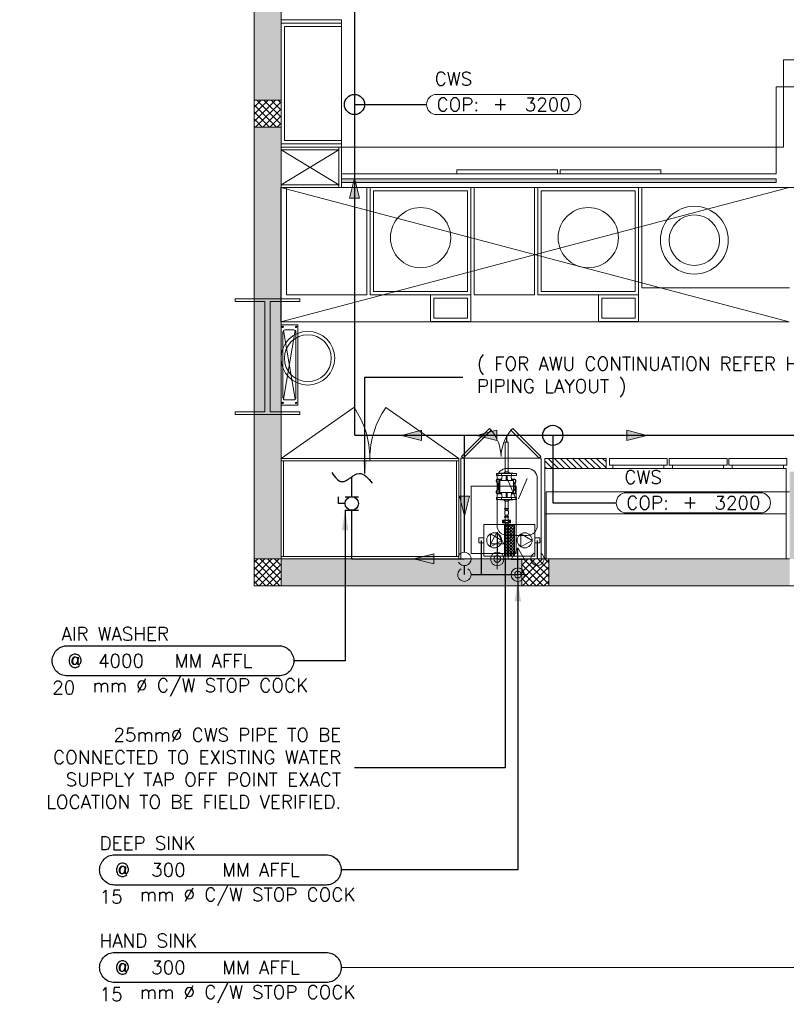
# Model space of a CAD drawing. Header units: millimetres. Extents: x -1747 to 60076, y -13777 to 14438.
# Tile 1 of 29: x -1747 to 3966, y -3120 to 4220. Entities that reach past the tile are written whole.
import ezdxf
from ezdxf.enums import TextEntityAlignment as Align

# ---------------------------------------------------------------- set-up
doc = ezdxf.new("R2010")
doc.units = ezdxf.units.MM
doc.header["$MEASUREMENT"] = 0
doc.linetypes.add('CENTER', pattern=[2, 1.25, -0.25, 0.25, -0.25])
doc.layers.get('0').update_dxf_attribs({"lineweight": 5})
for name, color, linetype, lineweight, true_color in [('FLOOR LAYOUT', 9, 'Continuous', 0, 0x808080), ('PLUMBING-WS-CW-PIPE', 5, 'Continuous', 0, 0x0000ff), ('PLUMBING-WS-EQP', 30, 'Continuous', 0, 0xff7f00), ('PLUMBING-WS-RO-FILT-CW-PIPE', 150, 'Continuous', 0, 0x007fff)]:
    doc.layers.add(name, color=color, linetype=linetype, lineweight=lineweight, true_color=true_color)
doc.layers.add('G-IMPT', color=8, linetype='Continuous', lineweight=9)
doc.layers.add('P-PIPE', color=3, linetype='Continuous', lineweight=9)
for name, color, linetype in [('LINE', 7, 'Continuous'), ('PLUMBING-DW-TR-LVL-TAG', 7, 'Continuous'), ('PLUMBING_EXISTING_WS_EQP', 7, 'Continuous'), ('TAG', 7, 'Continuous'), ('WATER-General Text', 7, 'Continuous')]:
    doc.layers.add(name, color=color, linetype=linetype)
doc.layers.add('WATER-CW-PIPE', color=5, linetype='Continuous', true_color=0x0000ff)
doc.styles.add('Oswald Light', font='txt')
doc.styles.add('Romans', font='Romans.shx')
doc.styles.add('ROMANS-100', font='romans.shx')
doc.styles.get("Standard").update_dxf_attribs({"font": 'romans.shx'})
doc.dimstyles.new('CLOSSED FILLED-ROMANS-100', dxfattribs={"dimtxt": 100, "dimasz": 100, "dimexe": 50, "dimexo": 50, "dimgap": 50, "dimtad": 1, "dimdec": 0, "dimzin": 0, "dimdsep": 46, "dimtxsty": 'ROMANS-100', "dimcen": 0.09, "dimclrd": 256, "dimclre": 256, "dimclrt": 256, "dimadec": 0, "dimazin": 0, "dimtfac": 1, "dimtdec": 0, "dimtofl": 0, "dimtmove": 0, "dimatfit": 3, "dimfxl": 1, "dimtolj": 1, "dimtzin": 0, "dimarcsym": 0})
doc.dimstyles.new('MDS-50', dxfattribs={"dimtxt": 100, "dimasz": 100, "dimexe": 50, "dimexo": 50, "dimgap": 25, "dimtad": 1, "dimdec": 0, "dimtxsty": 'Oswald Light', "dimcen": 0, "dimdle": 1.5875, "dimazin": 0, "dimtfac": 1, "dimtdec": 0, "dimtix": 1, "dimtmove": 0, "dimatfit": 0, "dimfxl": 1, "dimfrac": 2, "dimtolj": 1, "dimarcsym": 0})

# ---------------------------------------------------------------- blocks, each defined once
blk = doc.blocks.new('A$C051a4b72')
at = {"layer": 'PLUMBING-WS-CW-PIPE', "color": 8, "lineweight": 0, "true_color": 0x808080}
for p, q in [((500, -100), (500, -250)), ((425, -175), (575, -175))]:
    blk.add_line(p, q, dxfattribs=at)
at = {"layer": 'PLUMBING-WS-CW-PIPE', "lineweight": 0, "const_width": 10}
blk.add_lwpolyline([(500, -175), (500, -375)], dxfattribs=at)
at = {"layer": 'PLUMBING-WS-CW-PIPE', "lineweight": 0}
blk.add_lwpolyline([(500, -375), (550, -288.4), (450, -288.4)], close=True, dxfattribs=at)
for radius in [50, 25]:
    blk.add_circle((500, -175), radius, dxfattribs=at)
blk = doc.blocks.new('A$Ca6a6abd4')
at = {"layer": 'PLUMBING-WS-RO-FILT-CW-PIPE', "color": 8, "lineweight": 0, "true_color": 0x808080}
for p, q in [((500, -100), (500, -250)), ((425, -175), (575, -175))]:
    blk.add_line(p, q, dxfattribs=at)
at = {"layer": 'PLUMBING-WS-RO-FILT-CW-PIPE', "lineweight": 0, "const_width": 10}
blk.add_lwpolyline([(500, -175), (500, -375)], dxfattribs=at)
at = {"layer": 'PLUMBING-WS-RO-FILT-CW-PIPE', "lineweight": 0}
blk.add_lwpolyline([(500, -375), (550, -288.4), (450, -288.4)], close=True, dxfattribs=at)
for radius in [50, 25]:
    blk.add_circle((500, -175), radius, dxfattribs=at)
blk = doc.blocks.new('U_Water_meter1 - Optiflux 4000-9027546-RCP-Store 05 at Node L5 Level')
at = {"layer": 'G-IMPT', "color": 171, "lineweight": 15}
for p, q in [((-519557.5, 143230), (-519557.5, 143244.2)), ((-519526.5, 143247.6), (-519528.2, 143244.2)), ((-519528.2, 143244.2), (-519526.5, 143247.6)), ((-519515.6, 143230), (-519520, 143192.6)), ((-519445.2, 143192.6), (-519449.6, 143230)), ((-519437, 143244.2), (-519438.7, 143247.6)), ((-519438.7, 143247.6), (-519437, 143244.2)), ((-519407.7, 143244.2), (-519407.7, 143230)), ((-519541, 143102.6), (-519541, 143192.6)), ((-519533.4, 143102.6), (-519533.4, 143192.6)), ((-519431.8, 143192.6), (-519431.8, 143102.6)), ((-519557.5, 143051), (-519557.5, 143065.1)), ((-519520, 143102.6), (-519515.6, 143065.1)), ((-519449.6, 143065.1), (-519445.2, 143102.6)), ((-519407.7, 143065.1), (-519407.7, 143051)), ((-519526.5, 143047.6), (-519528.2, 143051)), ((-519528.2, 143051), (-519526.5, 143047.6)), ((-519437, 143051), (-519438.8, 143047.6)), ((-519438.8, 143047.6), (-519437, 143051))]:
    blk.add_line(p, q, dxfattribs=at)
at = {"layer": 'P-PIPE', "color": 171, "lineweight": 15}
for p, q in [((-519528.2, 143244.2), (-519526.5, 143247.6)), ((-519445.3, 143244.2), (-519519.9, 143244.2)), ((-519519.9, 143230), (-519519.9, 143244.2)), ((-519519.9, 143230), (-519445.3, 143230)), ((-519486.6, 143192.6), (-519486.6, 143230)), ((-519478.6, 143230), (-519478.6, 143192.6)), ((-519445.3, 143244.2), (-519445.3, 143230)), ((-519438.7, 143247.6), (-519437, 143244.2)), ((-519518.4, 143201.9), (-519546.4, 143201.9)), ((-519518.6, 143200.6), (-519546.4, 143200.6)), ((-519541, 143192.6), (-519541, 143102.6)), ((-519532.9, 143172.6), (-519536.4, 143172.6)), ((-519536.4, 143137.6), (-519536.4, 143172.6)), ((-519532.2, 143137.6), (-519536.4, 143137.6)), ((-519536.4, 143122.6), (-519536.4, 143137.6)), ((-519427.8, 143201.9), (-519446.3, 143201.9)), ((-519427.8, 143200.6), (-519446.1, 143200.6)), ((-519433, 143137.6), (-519429.8, 143137.6)), ((-519432.3, 143172.6), (-519429.8, 143172.6)), ((-519429.8, 143137.6), (-519429.8, 143172.6)), ((-519429.8, 143122.6), (-519429.8, 143137.6)), ((-519415.8, 143188.6), (-519415.8, 143188.3)), ((-519546.4, 143094.6), (-519518.6, 143094.6)), ((-519546.4, 143093.2), (-519518.4, 143093.2)), ((-519536.4, 143122.6), (-519533.4, 143122.6)), ((-519445.3, 143065.1), (-519519.9, 143065.1)), ((-519519.9, 143051), (-519519.9, 143065.1)), ((-519486.6, 143065.1), (-519486.6, 143102.6)), ((-519478.6, 143102.6), (-519478.6, 143065.1)), ((-519446.3, 143093.2), (-519427.8, 143093.2)), ((-519446.2, 143094.6), (-519427.8, 143094.6)), ((-519445.3, 143065.1), (-519445.3, 143051)), ((-519431.8, 143122.6), (-519429.8, 143122.6)), ((-519415.8, 143106.9), (-519415.8, 143106.6)), ((-519526.5, 143047.6), (-519528.2, 143051)), ((-519519.9, 143051), (-519445.3, 143051)), ((-519437, 143051), (-519438.8, 143047.6))]:
    blk.add_line(p, q, dxfattribs=at)
at = {"layer": 'P-PIPE', "color": 171, "lineweight": 15, "flags": 128}
for points in [[(-519546.4, 143201.9), (-519549.6, 143201.6), (-519552.6, 143200.4), (-519555.2, 143198.6), (-519557.4, 143196.1), (-519558.9, 143193.3), (-519559.6, 143190.2), (-519559.6, 143186.9), (-519558.8, 143183.8), (-519557.3, 143181)], [(-519546.4, 143200.6), (-519549.1, 143200.3), (-519551.7, 143199.4), (-519554, 143197.9), (-519555.9, 143195.9), (-519557.3, 143193.6), (-519558.1, 143191), (-519558.3, 143188.3), (-519558, 143185.6), (-519557, 143183), (-519555.5, 143180.8)], [(-519557.3, 143181), (-519551.7, 143170.6), (-519548.1, 143159.3), (-519546.9, 143147.6), (-519548.1, 143135.8), (-519551.7, 143124.5), (-519557.3, 143114.2)], [(-519555.5, 143180.8), (-519548.8, 143170.8), (-519544.6, 143159.5), (-519543.2, 143147.6), (-519544.6, 143135.7), (-519548.8, 143124.4), (-519555.5, 143114.4)], [(-519533.4, 143192.6), (-519530.4, 143192.6), (-519521.6, 143192.6), (-519508, 143192.6), (-519491.4, 143192.6), (-519473.8, 143192.6), (-519457.1, 143192.6), (-519443.6, 143192.6), (-519434.8, 143192.6), (-519431.8, 143192.6)], [(-519430, 143157.5), (-519429.5, 143159.5), (-519425.4, 143170.8), (-519418.7, 143180.8)], [(-519418.7, 143114.4), (-519425.4, 143124.3), (-519429.5, 143135.6), (-519429.9, 143137.6)], [(-519414.5, 143188.6), (-519414.8, 143191.5), (-519415.8, 143194.4), (-519417.4, 143196.9), (-519419.5, 143199), (-519422, 143200.6), (-519424.8, 143201.6), (-519427.8, 143201.9)], [(-519418.7, 143180.8), (-519417.2, 143183), (-519416.2, 143185.6), (-519415.8, 143188.3), (-519416.1, 143191), (-519416.9, 143193.6), (-519418.3, 143195.9), (-519420.2, 143197.9), (-519422.5, 143199.3), (-519425.1, 143200.3), (-519427.8, 143200.6)], [(-519419.9, 143147.6), (-519418.7, 143166.5), (-519414.9, 143185.1)], [(-519414.9, 143110.1), (-519418.7, 143128.7), (-519419.9, 143147.6)], [(-519414.9, 143185.1), (-519414.6, 143186.8), (-519414.5, 143188.6)], [(-519557.3, 143114.2), (-519558.6, 143111.8), (-519559.5, 143109.3), (-519559.7, 143106.6)], [(-519559.7, 143106.6), (-519559.4, 143103.6), (-519558.4, 143100.8), (-519556.8, 143098.3), (-519554.7, 143096.1), (-519552.2, 143094.5), (-519549.4, 143093.5), (-519546.4, 143093.2)], [(-519555.5, 143114.4), (-519557, 143112.1), (-519558, 143109.6), (-519558.4, 143106.9), (-519558.1, 143104.2), (-519557.3, 143101.6), (-519555.9, 143099.2), (-519554, 143097.3), (-519551.7, 143095.8), (-519549.1, 143094.9), (-519546.4, 143094.6)], [(-519431.8, 143102.6), (-519434.8, 143102.6), (-519443.6, 143102.6), (-519457.2, 143102.6), (-519473.8, 143102.6), (-519491.4, 143102.6), (-519508.1, 143102.6), (-519521.6, 143102.6), (-519530.4, 143102.6), (-519533.4, 143102.6)], [(-519427.8, 143094.6), (-519425.1, 143094.9), (-519422.5, 143095.8), (-519420.2, 143097.3), (-519418.3, 143099.2), (-519416.9, 143101.6), (-519416.1, 143104.1), (-519415.8, 143106.9), (-519416.2, 143109.6), (-519417.2, 143112.1), (-519418.7, 143114.4)], [(-519427.8, 143093.2), (-519424.7, 143093.6), (-519421.9, 143094.6), (-519419.3, 143096.3), (-519417.2, 143098.5), (-519415.6, 143101.1), (-519414.7, 143104), (-519414.5, 143107.1), (-519414.9, 143110.1)]]:
    blk.add_lwpolyline(points, dxfattribs=at)
at = {"layer": 'P-PIPE', "color": 171, "lineweight": 15}
for points, knots in [([(-519519.9, 143244.2), (-519524, 143244.2), (-519531.6, 143244.2), (-519540.8, 143244.2), (-519548, 143244.2), (-519553.1, 143244.2), (-519556.4, 143244.2), (-519557.6, 143244.2), (-519557.5, 143244.2), (-519557.2, 143244.2)], [-394.1986, -394.1986, -394.1986, -394.1986, -381.879894, -369.561188, -357.242481, -344.923775, -332.605069, -320.286362, -309.972972, -309.972972, -309.972972, -309.972972]), ([(-519557.2, 143230), (-519557.5, 143230), (-519557.6, 143230), (-519556.4, 143230), (-519553.1, 143230), (-519548, 143230), (-519540.8, 143230), (-519531.6, 143230), (-519524, 143230), (-519519.9, 143230)], [309.972972, 309.972972, 309.972972, 309.972972, 320.286362, 332.605069, 344.923775, 357.242481, 369.561188, 381.879894, 394.1986, 394.1986, 394.1986, 394.1986]), ([(-519526.5, 143247.6), (-519526.5, 143247.6), (-519524, 143247.6), (-519514.3, 143247.6), (-519500.3, 143247.6), (-519482.6, 143247.6), (-519464.9, 143247.6), (-519450.8, 143247.6), (-519441.2, 143247.6), (-519438.8, 143247.6), (-519438.7, 143247.6)], [-0.4996666, -0.4996666, -0.4996666, -0.4996666, -0.4375, -0.375, -0.3125, -0.25, -0.1875, -0.125, -0.0625, -0.0003335, -0.0003335, -0.0003335, -0.0003335]), ([(-519408, 143244.2), (-519407.7, 143244.2), (-519407.5, 143244.2), (-519408.8, 143244.2), (-519412.1, 143244.2), (-519417.2, 143244.2), (-519424.4, 143244.2), (-519433.6, 143244.2), (-519441.2, 143244.2), (-519445.3, 143244.2)], [-84.225628, -84.225628, -84.225628, -84.225628, -73.912237, -61.593531, -49.274825, -36.956119, -24.637412, -12.318706, 0, 0, 0, 0]), ([(-519445.3, 143230), (-519441.2, 143230), (-519433.6, 143230), (-519424.4, 143230), (-519417.2, 143230), (-519412.1, 143230), (-519408.8, 143230), (-519407.5, 143230), (-519407.7, 143230), (-519408, 143230)], [0, 0, 0, 0, 12.318706, 24.637412, 36.956119, 49.274825, 61.593531, 73.912237, 84.225628, 84.225628, 84.225628, 84.225628]), ([(-519533.4, 143192.6), (-519533.4, 143192.6), (-519533.6, 143192.6), (-519534, 143192.6), (-519534.5, 143192.6), (-519535.1, 143192.6), (-519536, 143192.6), (-519536.7, 143192.6), (-519537.2, 143192.6)], [0, 0, 0, 0, 0.25, 0.375, 0.5, 0.625, 0.75, 1, 1, 1, 1]), ([(-519519.9, 143065.1), (-519524, 143065.1), (-519531.6, 143065.1), (-519540.8, 143065.1), (-519548, 143065.1), (-519553.1, 143065.1), (-519556.4, 143065.1), (-519557.7, 143065.1), (-519557.5, 143065.1), (-519557.2, 143065.1)], [-394.1986, -394.1986, -394.1986, -394.1986, -381.879894, -369.561188, -357.242481, -344.923775, -332.605069, -320.286362, -309.972972, -309.972972, -309.972972, -309.972972]), ([(-519537.2, 143102.6), (-519536.7, 143102.6), (-519536, 143102.6), (-519535.1, 143102.6), (-519534.5, 143102.6), (-519534, 143102.6), (-519533.6, 143102.6), (-519533.4, 143102.6), (-519533.4, 143102.6)], [0, 0, 0, 0, 0.25, 0.375, 0.5, 0.625, 0.75, 1, 1, 1, 1]), ([(-519408, 143065.1), (-519407.7, 143065.1), (-519407.6, 143065.1), (-519408.8, 143065.1), (-519412.1, 143065.1), (-519417.2, 143065.1), (-519424.4, 143065.1), (-519433.6, 143065.1), (-519441.2, 143065.1), (-519445.3, 143065.1)], [-84.225628, -84.225628, -84.225628, -84.225628, -73.912237, -61.593531, -49.274825, -36.956119, -24.637412, -12.318706, 0, 0, 0, 0]), ([(-519557.2, 143051), (-519557.5, 143051), (-519557.7, 143051), (-519556.4, 143051), (-519553.1, 143051), (-519548, 143051), (-519540.8, 143051), (-519531.6, 143051), (-519524, 143051), (-519519.9, 143051)], [309.972972, 309.972972, 309.972972, 309.972972, 320.286362, 332.605069, 344.923775, 357.242481, 369.561188, 381.879894, 394.1986, 394.1986, 394.1986, 394.1986]), ([(-519438.8, 143047.6), (-519438.8, 143047.6), (-519441.2, 143047.6), (-519450.9, 143047.6), (-519464.9, 143047.6), (-519482.6, 143047.6), (-519500.3, 143047.6), (-519514.4, 143047.6), (-519524, 143047.6), (-519526.5, 143047.6), (-519526.5, 143047.6)], [0.000332, 0.000332, 0.000332, 0.000332, 0.0625, 0.125, 0.1875, 0.25, 0.3125, 0.375, 0.4375, 0.4996681, 0.4996681, 0.4996681, 0.4996681]), ([(-519445.3, 143051), (-519441.2, 143051), (-519433.6, 143051), (-519424.4, 143051), (-519417.2, 143051), (-519412.1, 143051), (-519408.8, 143051), (-519407.6, 143051), (-519407.7, 143051), (-519408, 143051)], [0, 0, 0, 0, 12.318706, 24.637412, 36.956119, 49.274825, 61.593531, 73.912237, 84.225628, 84.225628, 84.225628, 84.225628])]:
    blk.add_open_spline(points, degree=3, knots=knots, dxfattribs=at)
for points in [[(-519541, 143192.6), (-519541, 143192.6), (-519540, 143192.6), (-519537.2, 143192.6)], [(-519537.2, 143192.6), (-519534.5, 143192.6), (-519533.4, 143192.6), (-519533.4, 143192.6)], [(-519537.2, 143102.6), (-519540, 143102.6), (-519541, 143102.6), (-519541, 143102.6)], [(-519533.4, 143102.6), (-519533.4, 143102.6), (-519534.5, 143102.6), (-519537.2, 143102.6)]]:
    blk.add_open_spline(points, degree=3, dxfattribs=at)
blk = doc.blocks.new('U_Valve_Ball  - U_Valve_Ball-1760295-RCP-Store 05 at Node L5 Level')
at = {"layer": 'P-PIPE', "color": 171, "lineweight": 15}
for p, q in [((-519497.6, 142979.4), (-519497.6, 142984.4)), ((-519467.6, 142984.4), (-519467.6, 142979.4)), ((-519497.6, 142919.4), (-519497.6, 142924.4)), ((-519492.6, 142969.4), (-519492.6, 142979.4)), ((-519492.6, 142924.4), (-519492.6, 142934.4)), ((-519472.6, 142979.4), (-519472.6, 142969.4)), ((-519472.6, 142934.4), (-519472.6, 142924.4)), ((-519467.6, 142924.4), (-519467.6, 142919.4))]:
    blk.add_line(p, q, dxfattribs=at)
at = {"layer": 'P-PIPE', "color": 171, "lineweight": 15, "flags": 128}
for points in [[(-519492.6, 142969.4), (-519493.3, 142967.9), (-519493.9, 142966.5), (-519494.4, 142965), (-519494.9, 142963.4), (-519495.4, 142961.9), (-519495.7, 142960.3), (-519496, 142958.8), (-519496.3, 142957.2), (-519496.5, 142955.6), (-519496.6, 142954), (-519496.6, 142952.4), (-519496.6, 142950.8), (-519496.6, 142949.2), (-519496.4, 142947.6), (-519496.2, 142946), (-519495.9, 142944.4), (-519495.6, 142942.9), (-519495.2, 142941.3), (-519494.8, 142939.8), (-519494.3, 142938.3), (-519493.7, 142936.8), (-519493.1, 142935.3), (-519492.6, 142934.4)], [(-519472.6, 142934.4), (-519471.9, 142935.8), (-519471.3, 142937.3), (-519470.8, 142938.8), (-519470.3, 142940.3), (-519469.9, 142941.9), (-519469.5, 142943.4), (-519469.2, 142945), (-519468.9, 142946.6), (-519468.8, 142948.2), (-519468.6, 142949.8), (-519468.6, 142951.4), (-519468.6, 142953), (-519468.7, 142954.6), (-519468.8, 142956.2), (-519469, 142957.8), (-519469.3, 142959.3), (-519469.6, 142960.9), (-519470, 142962.5), (-519470.5, 142964), (-519471, 142965.5), (-519471.5, 142967), (-519472.2, 142968.5), (-519472.6, 142969.4)]]:
    blk.add_lwpolyline(points, dxfattribs=at)
at = {"layer": 'P-PIPE', "color": 171, "lineweight": 15}
for centre, major_axis, start_param, end_param in [((-519482.6, 142984.4), (-15, 0), 3.141593, 6.283185), ((-519482.6, 142979.4), (-15, 0), 3.141592, 6.283185), ((-519482.6, 142924.4), (-15, 0), 3.141593, 6.283186), ((-519482.6, 142919.4), (-15, 0), 3.141593, 6.283185), ((-519482.6, 142969.4), (-10, 0), 3.141593, 6.283185), ((-519482.6, 142934.4), (-10, 0), 3.141593, 6.283185)]:
    blk.add_ellipse(centre, major_axis=major_axis, ratio=0.000015, start_param=start_param, end_param=end_param, dxfattribs=at)
blk = doc.blocks.new('U_Lined Split Clamp1 - 20-10087989-RCP-Store 05 at Node L5 Level')
at = {"layer": 'P-PIPE', "color": 60, "lineweight": 13}
for p, q in [((-11, 11.3), (-11, 13.5)), ((-11, 11.2), (-11, 10.7)), ((-9.5, 30), (-9.5, 14.9)), ((-9.5, 30), (9.5, 30)), ((-7.5, 14.9), (-9.5, 14.9)), ((-7.5, 14.9), (-7.5, -14.9)), ((-4.3, 13.4), (-7.5, 13.4)), ((-1, 21), (-5, 21)), ((-5, 21), (-5, 19)), ((-5, 19), (-1, 19)), ((0, 27), (-1, 27)), ((-1, 27), (-1, 21)), ((-1, 19), (-1, 13)), ((-1, 13), (0, 13)), ((1, 27), (0, 27)), ((0, 13), (1, 13)), ((1, 21), (1, 27)), ((5, 21), (1, 21)), ((1, 13), (1, 19)), ((1, 19), (5, 19)), ((7.5, 13.4), (4.3, 13.4)), ((5, 19), (5, 21)), ((9.5, 14.9), (7.5, 14.9)), ((7.5, 14.9), (7.5, -14.9)), ((9.5, 14.9), (9.5, 30)), ((11, 13.5), (11, 11.3)), ((11, 11.2), (11, 10.7)), ((11, 2.9), (11, -2.9)), ((-11, -10.7), (-11, -11.2)), ((-11, -13.5), (-11, -11.3)), ((-9.5, -14.9), (-7.5, -14.9)), ((-9.5, -14.9), (-9.5, -30)), ((-9.5, -30), (9.5, -30)), ((-7.5, -13.4), (-4.3, -13.4)), ((-1, -19), (-5, -19)), ((-5, -19), (-5, -21)), ((-5, -21), (-1, -21)), ((0, -13), (-1, -13)), ((-1, -13), (-1, -19)), ((-1, -21), (-1, -27)), ((-1, -27), (0, -27)), ((1, -13), (0, -13)), ((0, -27), (1, -27)), ((1, -19), (1, -13)), ((5, -19), (1, -19)), ((1, -27), (1, -21)), ((1, -21), (5, -21)), ((4.3, -13.4), (7.5, -13.4)), ((5, -21), (5, -19)), ((7.5, -14.9), (9.5, -14.9)), ((9.5, -30), (9.5, -14.9)), ((11, -5.9), (11, -8.2)), ((11, -10.7), (11, -11.2)), ((11, -11.3), (11, -13.5))]:
    blk.add_line(p, q, dxfattribs=at)
at = {"layer": 'P-PIPE', "color": 60, "lineweight": 13, "flags": 128}
for points in [[(-11, 13.5), (-11, 13.3), (-11, 13.1), (-11, 12.9), (-11, 12.7), (-11, 12.4), (-11, 12.2), (-11, 11.9), (-11, 11.5), (-11, 11.2)], [(-11, -13.4), (-11, -13.2), (-11, -13), (-11, -12.8), (-11, -12.6), (-11, -12.3), (-11, -12), (-11, -11.7), (-11, -11.4), (-11, -11.1), (-11, -10.7), (-11, -10.4), (-11, -10), (-11, -9.6), (-11, -9.2), (-11, -8.7), (-11, -8.3), (-11, -7.8), (-11, -7.3), (-11, -6.9), (-11, -6.4), (-11, -5.9), (-11, -5.3), (-11, -4.8), (-11, -4.3), (-11, -3.8), (-11, -3.2), (-11, -2.7), (-11, -2.1), (-11, -1.5), (-11, -1), (-11, -0.4), (-11, 0.1), (-11, 0.7), (-11, 1.3), (-11, 1.8), (-11, 2.4), (-11, 2.9), (-11, 3.5), (-11, 4), (-11, 4.5), (-11, 5.1), (-11, 5.6), (-11, 6.1), (-11, 6.6), (-11, 7.1), (-11, 7.6), (-11, 8), (-11, 8.5), (-11, 8.9), (-11, 9.4), (-11, 9.8), (-11, 10.2), (-11, 10.6), (-11, 10.9), (-11, 11.3), (-11, 11.6), (-11, 11.9), (-11, 12.2), (-11, 12.5), (-11, 12.7), (-11, 12.9), (-11, 13.1), (-11, 13.3), (-11, 13.4)], [(11, 11.1), (11, 11.5), (11, 11.8), (11, 12.1), (11, 12.4), (11, 12.6), (11, 12.9), (11, 13.1), (11, 13.3), (11, 13.4), (11, 13.5)], [(11, 13.4), (11, 13.2), (11, 13), (11, 12.8), (11, 12.6), (11, 12.3), (11, 12), (11, 11.7), (11, 11.4), (11, 11.1), (11, 10.7), (11, 10.4), (11, 10), (11, 9.6), (11, 9.2), (11, 8.7), (11, 8.3), (11, 7.8), (11, 7.3), (11, 6.9), (11, 6.4), (11, 5.9), (11, 5.3), (11, 4.8), (11, 4.3), (11, 3.8), (11, 3.2), (11, 2.7), (11, 2.1), (11, 1.5), (11, 1), (11, 0.4), (11, -0.1), (11, -0.7), (11, -1.3), (11, -1.8), (11, -2.4), (11, -2.9), (11, -3.5), (11, -4), (11, -4.5), (11, -5.1), (11, -5.6), (11, -6.1), (11, -6.6), (11, -7.1), (11, -7.6), (11, -8), (11, -8.5), (11, -8.9), (11, -9.4), (11, -9.8), (11, -10.2), (11, -10.6), (11, -10.9), (11, -11.3), (11, -11.6), (11, -11.9), (11, -12.2), (11, -12.5), (11, -12.7), (11, -12.9), (11, -13.1), (11, -13.3), (11, -13.4)], [(-11, -10.8), (-11, -11.1), (-11, -11.5), (-11, -11.8), (-11, -12.1), (-11, -12.4), (-11, -12.6), (-11, -12.9), (-11, -13.1), (-11, -13.3), (-11, -13.4), (-11, -13.5)], [(11, -13.5), (11, -13.3), (11, -13.1), (11, -12.9), (11, -12.7), (11, -12.4), (11, -12.2), (11, -11.9), (11, -11.5), (11, -11.2), (11, -10.9)]]:
    blk.add_lwpolyline(points, dxfattribs=at)
at = {"layer": 'P-PIPE', "color": 60, "lineweight": 13}
for centre, start, end in [((0, 20), 90, 270), ((0, 20), 270, 90), ((0, -20), 90, 270), ((0, -20), 270, 90)]:
    blk.add_arc(centre, 8, start, end, dxfattribs=at)
for centre, major_axis, ratio, start_param, end_param in [((-9.5, 13.5), (1.5, 0), 0.959454, 1.570796, 3.141593), ((-9.5, 13.4), (1.5, 0), 0.955188, 1.570796, 3.141593), ((9.5, 13.5), (1.5, 0), 0.959454, 0, 1.570796), ((9.5, 13.4), (-1.5, 0), 0.955188, 3.141593, 4.712389), ((-9.5, -13.4), (1.5, 0), 0.955188, 3.141593, 4.712389), ((-9.5, -13.5), (1.5, 0), 0.959454, 3.141593, 4.712389), ((9.5, -13.4), (-1.5, 0), 0.955188, 1.570796, 3.141593), ((9.5, -13.5), (-1.5, 0), 0.959454, 1.570796, 3.141593)]:
    blk.add_ellipse(centre, major_axis=major_axis, ratio=ratio, start_param=start_param, end_param=end_param, dxfattribs=at)
blk = doc.blocks.new('DIAL-LT-NDE-ZZ-M3-P-700_rvt-6-RCP-Store 05 at Node L5 Level')
at = {"layer": 'P-PIPE', "color": 171, "lineweight": 15}
for p, q in [((-519493.7, 143257.9), (-519493.7, 143477.9)), ((-519471.5, 143477.9), (-519471.5, 143257.9)), ((-519503.2, 143247.6), (-519493.7, 143257.9)), ((-519471.5, 143257.9), (-519462, 143247.6)), ((-519493.7, 143037.3), (-519503.2, 143047.6)), ((-519493.7, 142984.4), (-519493.7, 143037.3)), ((-519492.2, 143037.3), (-519493.7, 143037.3)), ((-519488.2, 143037.3), (-519492.2, 143037.3)), ((-519482.6, 143037.3), (-519488.2, 143037.3)), ((-519477.1, 143037.3), (-519482.6, 143037.3)), ((-519473, 143037.3), (-519477.1, 143037.3)), ((-519471.5, 143037.3), (-519473, 143037.3)), ((-519462, 143047.6), (-519471.5, 143037.3)), ((-519471.5, 143037.3), (-519471.5, 142984.4)), ((-519493.7, 142605.4), (-519493.7, 142919.4)), ((-519471.5, 142919.4), (-519471.5, 142605.4))]:
    blk.add_line(p, q, dxfattribs=at)
for centre, start_param, end_param in [((-519482.6, 143477.9), 0, 1.570796), ((-519482.6, 143477.9), 1.570796, 3.141593), ((-519482.6, 143257.9), 0, 0.521043), ((-519482.6, 143257.9), 0.523599, 1.046486), ((-519482.6, 143257.9), 1.047198, 1.570796), ((-519482.6, 143257.9), 1.570796, 2.094395), ((-519482.6, 143257.9), 2.095107, 2.617994), ((-519482.6, 143257.9), 2.62055, 3.141593)]:
    blk.add_ellipse(centre, major_axis=(-11.1, 0), ratio=0.000016, start_param=start_param, end_param=end_param, dxfattribs=at)
at = {"color": 171, "lineweight": 15}
for name in ['U_Water_meter1 - Optiflux 4000-9027546-RCP-Store 05 at Node L5 Level', 'U_Valve_Ball  - U_Valve_Ball-1760295-RCP-Store 05 at Node L5 Level']:
    blk.add_blockref(name, (0, 0), dxfattribs=at)
at = {"color": 171, "lineweight": 15, "rotation": 89.99651034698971}
blk.add_blockref('U_Lined Split Clamp1 - 20-10087989-RCP-Store 05 at Node L5 Level', (-519482.6, 142886.3), dxfattribs=at)
blk = doc.blocks.new('PLUMB-WS-WS-TAG')
at = {"layer": 'PLUMBING-DW-TR-LVL-TAG'}
blk.add_lwpolyline([(112.5, 112.5), (1687.5, 112.5, -0.414214), (1800, 0, -0.414214), (1687.5, -112.5), (112.5, -112.5, -0.414214), (0, 0), (0, 0, -0.414214)], format="xyb", close=True, dxfattribs=at)
at = {"layer": 'PLUMBING-DW-TR-LVL-TAG', "char_height": 100, "attachment_point": 4}
for s, width, insert in [('{\\Fromans|c0;@}', 115.286, (112.5, 0)), ('{\\Fromans|c0;MM AFFL}', 662.905, (912.5, 0)), ('mm %%C C/W STOP COCK', 1987.152, (300, -200))]:
    blk.add_mtext_dynamic_manual_height_columns(s, width=width, gutter_width=3324.7, heights=[0], dxfattribs=dict(at, insert=insert))
at = {"layer": 'PLUMBING-DW-TR-LVL-TAG', "style": 'ROMANS-100'}
for tag, p in [('PLUM-DR-EQP', (0, 200)), ('PLUM-DR-PSIZE', (0, -200))]:
    blk.add_attdef(tag, text='', height=100, dxfattribs=at).set_placement(p, align=Align.MIDDLE_LEFT)
blk.add_attdef('PLUM-PIPE-LVL', text='', height=100, dxfattribs=at).set_placement((512.5, 0), align=Align.MIDDLE_CENTER)
blk = doc.blocks.new('CW-FA')
at = {"layer": 'PLUMBING-WS-CW-PIPE', "lineweight": 0}
h = blk.add_hatch(color=256, dxfattribs=at)
h.dxf.hatch_style = 1
h.paths.add_polyline_path([(100, 0), (-50, 37.5), (-50, -37.5)])
blk.add_lwpolyline([(-50, 37.5), (100, 0), (-50, -37.5), (-50, 37.5)], dxfattribs=at)
blk = doc.blocks.new('CWS_BOP_LVL')
for points in [[(75, 75), (1075, 75)], [(1075, -75), (75, -75)]]:
    blk.add_lwpolyline(points)
for centre, start, end in [((75, 0), 90, 180), ((1075, 0), 0, 90), ((75, 0), 180, 270), ((1075, 0), 270, 0)]:
    blk.add_arc(centre, 75, start, end)
at = {"style": 'Romans'}
blk.add_text('CWS', height=100, dxfattribs=at).set_placement((61.1, 142))
at = {"char_height": 100, "style": 'Romans'}
for s, width, insert, attachment_point in [('COP:', 1168.033, (75, 0), 4), ('\\pxqc;+', 105.762, (550, 7.3), 5)]:
    blk.add_mtext_dynamic_manual_height_columns(s, width=width, gutter_width=1, heights=[0], dxfattribs=dict(at, insert=insert, attachment_point=attachment_point))
at = {"style": 'Romans'}
blk.add_attdef('LVL', text='', height=100, dxfattribs=at).set_placement((1075, 0), align=Align.MIDDLE_RIGHT)
blk = doc.blocks.new('15LPH')
at = {"color": 253, "linetype": 'Continuous'}
for p, q in [((-37.3, 111.9), (-31.1, 118.1)), ((-37.3, 89.4), (-8.6, 118.1)), ((-37.3, 67), (13.8, 118.1)), ((-37.3, 44.5), (36.3, 118.1)), ((37.3, 23.4), (-37.3, 97.9)), ((-37.3, 22.1), (37.3, 96.6)), ((37.3, 1), (-37.3, 75.5)), ((-37.3, -0.4), (37.3, 74.1)), ((37.3, 45.9), (-34.9, 118.1)), ((37.3, 68.3), (-12.5, 118.1)), ((37.3, 90.8), (10, 118.1)), ((37.3, 113.2), (32.4, 118.1)), ((37.3, -21.5), (-37.3, 53)), ((-37.3, -22.8), (37.3, 51.7)), ((37.3, -43.9), (-37.3, 30.6)), ((-37.3, -45.3), (37.3, 29.2)), ((37.3, -66.4), (-37.3, 8.1)), ((-37.3, -67.7), (37.3, 6.8)), ((37.3, -88.8), (-37.3, -14.3)), ((-37.3, -90.2), (37.3, -15.7)), ((37.3, -111.3), (-37.3, -36.8)), ((-37.3, -112.6), (37.3, -38.1)), ((20.5, -116.9), (-37.3, -59.2)), ((-19.1, -116.9), (37.3, -60.6)), ((-2, -116.9), (-37.3, -81.7)), ((-24.4, -116.9), (-37.3, -104.1)), ((3.3, -116.9), (37.3, -83)), ((25.8, -116.9), (37.3, -105.5))]:
    blk.add_line(p, q, dxfattribs=at)
at = {"layer": 'PLUMBING-WS-EQP'}
for p, q in [((-190, 118.1), (-190, -116.9)), ((190, 118.1), (-190, 118.1)), ((-37.3, -116.9), (-37.3, 118.1)), ((37.3, -116.9), (37.3, 118.1)), ((190, -116.9), (190, 118.1)), ((-190, -116.9), (190, -116.9))]:
    blk.add_line(p, q, dxfattribs=at)
at = {"layer": 'PLUMBING-WS-EQP', "color": 5, "true_color": 0x0000ff}
for p, q in [((-57.7, 0.6), (-141.6, 48.9)), ((-141.6, 48.9), (-141.6, -47.8)), ((-141.6, -47.8), (-57.7, 0.6))]:
    blk.add_line(p, q, dxfattribs=at)
at = {"layer": 'PLUMBING-WS-EQP', "color": 150, "true_color": 0x007fff}
for p, q in [((169.5, 0.6), (85.7, 48.9)), ((85.7, 48.9), (85.7, -47.8)), ((85.7, -47.8), (169.5, 0.6))]:
    blk.add_line(p, q, dxfattribs=at)
at = {"layer": 'PLUMBING-WS-EQP'}
for points in [[(-227.3, 19.2), (-190, 19.2), (-190, -18.1), (-227.3, -18.1)], [(190, 19.2), (227.3, 19.2), (227.3, -18.1), (190, -18.1)]]:
    blk.add_lwpolyline(points, close=True, dxfattribs=at)
for centre in [(-113.6, 0.6), (113.6, 0.6)]:
    blk.add_circle(centre, 55.9, dxfattribs=at)
blk = doc.blocks.new('FLOOR PLAN')
at = {"layer": 'FLOOR LAYOUT'}
h = blk.add_hatch(color=256, dxfattribs=at)
h.dxf.hatch_style = 1
h.paths.add_polyline_path([(200, 13280), (0, 13280), (0, 0), (4190, 0), (4190, 650), (4390, 650), (4390, 850), (3990, 850), (3990, 200), (200, 200), (200, 8735.8), (200, 8835.8), (200, 9585.8), (200, 9685.8), (200, 10435.8), (200, 10535.8), (200, 11285.8), (200, 11385.8), (200, 12135.8), (200, 12235.8)])
h.paths.add_polyline_path([(0, 11087.2), (200, 11087.2), (200, 11287.2), (0, 11287.2)], flags=17)
h.paths.add_polyline_path([(0, 8211.4), (200, 8211.4), (200, 8411.4), (0, 8411.4)], flags=17)
h.paths.add_polyline_path([(0, 5830), (200, 5830), (200, 6030), (0, 6030)], flags=17)
h.paths.add_polyline_path([(0, 3420), (200, 3420), (200, 3620), (0, 3620)], flags=17)
h.paths.add_polyline_path([(0, 0), (200, 0), (200, 200), (0, 200)], flags=17)
h.paths.add_polyline_path([(1995, 0.3), (2195, 0.3), (2195, 200.3), (1995, 200.3)], flags=16)
h.paths.add_polyline_path([(3990, 0), (4190, 0), (4190, 200), (3990, 200)], flags=17)
h.paths.add_polyline_path([(4190, 650), (4390, 650), (4390, 850), (4190, 850)], flags=17)
h = blk.add_hatch(color=256, dxfattribs=at)
h.dxf.hatch_style = 1
h.paths.add_polyline_path([(3890, 3032.5), (2525, 3032.5), (650, 3032.5), (650, 3007.5), (2525, 3007.5), (3890, 3007.5)])
h = blk.add_hatch(dxfattribs=at)
h.set_pattern_fill('ANSI31', color=256, scale=253.943553, angle=90, style=0)
h.set_pattern_definition([(135, (14926.962, -29921.044), (-22.44565, -22.44565), [])])
h.paths.add_polyline_path([(2165, 949.9), (2165, 873.7), (2622.1, 873.7), (2622.1, 949.9)])
for p, q in [((0, 13480), (0, 0)), ((200, 13480), (200, 200)), ((200, 3270), (200, 4220)), ((200, 4220), (650, 4220)), ((200, 4195), (650, 4195)), ((200, 3295), (200, 4195)), ((650, 4220), (650, 3270)), ((650, 4195), (650, 3295)), ((225, 3320), (225, 4170)), ((225, 4170), (650, 4170)), ((6135, 3920), (3945, 3920)), ((3945, 3920), (3945, 3270)), ((3890, 3720), (3890, 3070)), ((3890, 3720), (6190, 3720)), ((0, 3568), (52, 3620)), ((0, 3514.9), (105.1, 3620)), ((0, 3461.9), (158.1, 3620)), ((200, 3620), (0, 3620)), ((0, 3620), (0, 3420)), ((11.1, 3420), (200, 3608.9)), ((200, 3439.5), (19.5, 3620)), ((200, 3492.5), (72.5, 3620)), ((200, 3545.6), (125.6, 3620)), ((200, 3598.6), (178.6, 3620)), ((200, 3420), (200, 3620)), ((166.5, 3420), (0, 3586.5)), ((113.4, 3420), (0, 3533.4)), ((64.2, 3420), (200, 3555.8)), ((60.4, 3420), (0, 3480.4)), ((117.2, 3420), (200, 3502.8)), ((7.4, 3420), (0, 3427.4)), ((0, 3420), (200, 3420)), ((170.2, 3420), (200, 3449.8)), ((650, 3320), (225, 3320)), ((650, 3295), (200, 3295)), ((650, 3270), (200, 3270)), ((650, 3270), (200, 3270)), ((200, 3250), (630, 2990)), ((200, 2990), (630, 3250)), ((630, 3250), (200, 3250)), ((630, 3270), (630, 2970)), ((650, 3270), (650, 2970)), ((3945, 3270), (650, 3270)), ((650, 3270), (650, 2970)), ((1510, 3070), (1510, 3100)), ((1510, 3100), (2260, 3100)), ((2260, 3100), (2260, 3070)), ((2280, 3070), (2280, 3100)), ((2280, 3100), (3030, 3100)), ((3030, 3100), (3030, 3070)), ((3890, 3070), (650, 3070)), ((2525, 3032.5), (650, 3032.5)), ((650, 3032.5), (650, 3007.5)), ((2260, 3070), (1510, 3070)), ((3030, 3070), (2280, 3070)), ((3890, 3032.5), (2525, 3032.5)), ((3890, 3007.5), (3890, 3032.5)), ((198, 2968), (3988, 2968)), ((198, 1968), (198, 2968)), ((3988, 1968), (198, 2968)), ((198, 1968), (3988, 2968)), ((630, 2990), (200, 2990)), ((650, 2970), (200, 2970)), ((840, 2970), (240, 2970)), ((240, 2970), (240, 2170)), ((650, 3007.5), (2525, 3007.5)), ((3990, 2970), (650, 2970)), ((650, 2970), (4245, 2970)), ((840, 2170), (840, 2970)), ((865, 2970), (1615, 2970)), ((865, 2170), (865, 2970)), ((890, 2945), (1590, 2945)), ((890, 2195), (890, 2945)), ((1590, 2945), (1590, 2195)), ((1615, 2970), (1615, 2170)), ((2090, 2970), (1640, 2970)), ((1640, 2970), (1640, 2170)), ((2090, 2170), (2090, 2970)), ((2115, 2970), (2865, 2970)), ((2115, 2170), (2115, 2970)), ((2140, 2945), (2840, 2945)), ((2140, 2195), (2140, 2945)), ((2525, 3007.5), (3890, 3007.5)), ((2840, 2945), (2840, 2195)), ((2865, 2970), (2865, 2170)), ((3990, 2970), (2890, 2970)), ((2890, 2970), (2890, 2220)), ((2890, 2220), (3990, 2220)), ((-140.5, 2118.4), (-140.5, 2138.4)), ((-140.5, 2138.4), (340.5, 2138.4)), ((240, 2170), (840, 2170)), ((340.5, 2138.4), (340.5, 2118.4)), ((1615, 2170), (865, 2170)), ((1590, 2195), (890, 2195)), ((1315, 1970), (1315, 2170)), ((1315, 2170), (1615, 2170)), ((1340, 1995), (1340, 2145)), ((1340, 2145), (1590, 2145)), ((1590, 2145), (1590, 1995)), ((1615, 2170), (1615, 1970)), ((1640, 2170), (2090, 2170)), ((2865, 2170), (2115, 2170)), ((2840, 2195), (2140, 2195)), ((2565, 1970), (2565, 2170)), ((2565, 2170), (2865, 2170)), ((2590, 1995), (2590, 2145)), ((2590, 2145), (2840, 2145)), ((2840, 2145), (2840, 1995)), ((2865, 2170), (2865, 1970)), ((80.5, 2118.4), (-140.5, 2118.4)), ((80.5, 1296.4), (80.5, 2118.4)), ((340.5, 2118.4), (119.5, 2118.4)), ((119.5, 2118.4), (119.5, 1296.4)), ((1590, 1995), (1340, 1995)), ((2840, 1995), (2590, 1995)), ((3988, 1968), (198, 1968)), ((1615, 1970), (1315, 1970)), ((2865, 1970), (2565, 1970)), ((306.1, 1390.3), (218.9, 1902.5)), ((218.9, 1390.3), (306.1, 1902.5)), ((200, 950), (742.7, 1330)), ((1525, 950), (982.3, 1330)), ((-140.5, 1276.4), (-140.5, 1296.4)), ((-140.5, 1296.4), (80.5, 1296.4)), ((340.5, 1276.4), (-140.5, 1276.4)), ((119.5, 1296.4), (340.5, 1296.4)), ((340.5, 1296.4), (340.5, 1276.4)), ((200, 200), (200, 950)), ((1525, 950), (200, 950)), ((1525, 932), (200, 932)), ((218, 218), (218, 932)), ((862.5, 950), (862.5, 932)), ((1507, 932), (1507, 218)), ((1525, 950), (1525, 200)), ((2140, 950.3), (1540, 950.3)), ((1540, 950.3), (1540, 200.3)), ((2140, 200.3), (2140, 950.3)), ((2672.5, 899.1), (2672.5, 873.7)), ((2672.5, 899.1), (2672.5, 873.7)), ((3053.4, 873.7), (3053.4, 899.1)), ((3053.4, 873.7), (3053.4, 899.1)), ((3117.9, 899.1), (3117.9, 873.7)), ((3117.9, 899.1), (3117.9, 873.7)), ((3498.8, 873.7), (3498.8, 899.1)), ((3498.8, 873.7), (3498.8, 899.1)), ((3563.3, 899.1), (3563.3, 873.7)), ((3944.2, 873.7), (3944.2, 899.1)), ((2035.1, 875.3), (1885.1, 875.3)), ((3965, 873.7), (2165, 873.7)), ((2165, 873.7), (2165, 200)), ((3965, 873.7), (2165, 873.7)), ((2165, 873.7), (2165, 200)), ((3965, 873.7), (2165, 873.7)), ((2165, 873.7), (2165, 200)), ((3965, 873.7), (2165, 873.7)), ((2165, 873.7), (2165, 200)), ((2672.5, 873.7), (3053.4, 873.7)), ((2672.5, 873.7), (3053.4, 873.7)), ((3117.9, 873.7), (3498.8, 873.7)), ((3117.9, 873.7), (3498.8, 873.7)), ((3563.3, 873.7), (3944.2, 873.7)), ((3965, 200), (3965, 873.7)), ((3965, 200), (3965, 873.7)), ((3965, 200), (3965, 873.7)), ((3965, 200), (3965, 873.7)), ((1953.2, 743.7), (1616.2, 743.7)), ((1616.2, 743.7), (1616.2, 239.7)), ((1810.1, 800.3), (1810.1, 450.3)), ((1885.1, 800.3), (1950.2, 648.3)), ((1953.2, 239.7), (1953.2, 743.7)), ((2035.1, 800.3), (1969.9, 648.3)), ((2110.1, 450.3), (2110.1, 800.3)), ((2175, 700), (3990, 700)), ((2175, 200), (2175, 700)), ((3965, 536.9), (2165, 536.9)), ((2165, 536.9), (2165, 200)), ((3965, 200), (3965, 536.9)), ((1885.1, 375.3), (2035.1, 375.3)), ((1616.2, 239.7), (1953.2, 239.7)), ((0, 173.9), (26.1, 200)), ((0, 120.8), (79.2, 200)), ((0, 67.8), (132.2, 200)), ((0, 14.8), (185.2, 200)), ((200, 200), (0, 200)), ((0, 200), (0, 0)), ((192.3, 0), (0, 192.3)), ((38.3, 0), (200, 161.7)), ((200, 45.4), (45.4, 200)), ((200, 98.4), (98.4, 200)), ((200, 151.4), (151.4, 200)), ((1525, 218), (200, 218)), ((200, 200), (3990, 200)), ((200, 0), (200, 200)), ((1525, 200), (200, 200)), ((1540, 200.3), (2140, 200.3)), ((2195, 200.3), (1995, 200.3)), ((1995, 200.3), (1995, 0.3)), ((1995, 153.6), (2039.5, 198.1)), ((1995, 100.6), (2092.5, 198)), ((1995, 47.5), (2145.5, 198)), ((2154.2, 0.3), (1995, 159.6)), ((2000.8, 0.3), (2195, 194.5)), ((2195, 12.6), (2009.5, 198.1)), ((2195, 65.6), (2062.6, 198.1)), ((2195, 118.7), (2115.6, 198)), ((2165, 200), (3965, 200)), ((2165, 200), (3965, 200)), ((2165, 200), (3965, 200)), ((2165, 200), (3965, 200)), ((2165, 200), (3965, 200)), ((2195, 171.7), (2168.7, 198)), ((3990, 200), (2175, 200)), ((2195, 0.3), (2195, 200.3)), ((139.3, 0), (0, 139.3)), ((86.3, 0), (0, 86.3)), ((91.3, 0), (200, 108.7)), ((2101.2, 0.3), (1995, 106.5)), ((2053.9, 0.3), (2195, 141.5)), ((2106.9, 0.3), (2195, 88.4)), ((33.2, 0), (0, 33.2)), ((0, 0), (4190, 0)), ((0, 0), (200, 0)), ((144.3, 0), (200, 55.7)), ((197.4, 0), (200, 2.6)), ((2048.1, 0.3), (1995, 53.5)), ((1995.1, 0.3), (1995, 0.5)), ((1995, 0.3), (2195, 0.3)), ((2159.9, 0.3), (2195, 35.4))]:
    blk.add_line(p, q, dxfattribs=at)
for points in [[(200, 1946.4), (200, 1346.4), (325, 1346.4), (325, 1946.4)], [(1544.6, 963.4), (1753.7, 1172.5), (1766.7, 1159.4), (1557.7, 950.3)], [(1926.8, 1172.5), (2135.9, 963.4), (2122.8, 950.3), (1913.8, 1159.4)], [(2165, 873.7), (2165, 949.9), (2622.1, 949.9), (2622.1, 873.7)], [(2647.1, 899.1), (2647.1, 949.9), (3078.8, 949.9), (3078.8, 899.1)], [(2647.1, 899.1), (2647.1, 949.9), (3078.8, 949.9), (3078.8, 899.1)], [(3092.5, 899.1), (3092.5, 949.9), (3524.2, 949.9), (3524.2, 899.1)], [(3092.5, 899.1), (3092.5, 949.9), (3524.2, 949.9), (3524.2, 899.1)], [(3537.9, 899.1), (3537.9, 949.9), (3969.6, 949.9), (3969.6, 899.1)]]:
    blk.add_lwpolyline(points, close=True, dxfattribs=at)
blk.add_lwpolyline([(214.5, 1891.9), (214.5, 1401, 0.414214), (229.5, 1386), (295.5, 1386, 0.414214), (310.5, 1401), (310.5, 1891.9, 0.414214), (295.5, 1906.9), (229.5, 1906.9, 0.414214)], format="xyb", close=True, dxfattribs=at)
for centre, radius in [((1240, 2595), 224.7), ((2490, 2595), 224.7), ((3280.3, 2576.3), 253), ((3280.3, 2576.3), 188), ((212.5, 1930), 5.15), ((312.5, 1930), 5.15), ((400, 1696.4), 200), ((400, 1696.4), 175), ((212.5, 1362.8), 5.15), ((312.5, 1362.8), 5.15)]:
    blk.add_circle(centre, radius, dxfattribs=at)
for centre, radius, start, end in [((200, 950), 662.5, 0, 35), ((1525, 950), 662.5, 145, 180), ((1521.3, 955.5), 319.1, 1.41697, 39.71129), ((2159.2, 955.5), 319.1, 140.28871, 178.58303), ((1885.1, 800.3), 75, 90, 180), ((2035.1, 800.3), 75, 0, 90), ((1885.1, 450.3), 75, 180, 270), ((2035.1, 450.3), 75, 270, 0)]:
    blk.add_arc(centre, radius, start, end, dxfattribs=at)
blk = doc.blocks.new('WS-BV')
at = {"layer": 'PLUMBING_EXISTING_WS_EQP', "color": 0}
for p, q in [((-50, 50), (-50, -50)), ((50, 50), (50, -50))]:
    blk.add_line(p, q, dxfattribs=at)
blk.add_lwpolyline([(0, 50), (0, 100), (50, 100)], dxfattribs=at)
blk.add_circle((0, 0), 50, dxfattribs=at)

msp = doc.modelspace()

# ---------------------------------------------------------------- linework, layer by layer
at = {"layer": 'PLUMBING-WS-CW-PIPE', "linetype": 'CENTER', "ltscale": 3, "const_width": 10}
for points in [[(747.9, 1121.4), (747.9, 9773.6)], [(1881.4, 1121.4), (747.9, 1121.4)], [(1878.4, 1121.4), (4090, 1121.4)], [(727.7, 812), (727.7, 663.4)], [(727.7, 563.4), (727.7, 200)], [(1566.8, 200), (727.7, 200)]]:
    msp.add_lwpolyline(points, dxfattribs=at)
at = {"layer": 'PLUMBING-WS-CW-PIPE', "linetype": 'CENTER', "ltscale": 2, "const_width": 10}
for points in [[(1566.8, 250.3), (1566.8, 1121.4)], [(1566.8, 83.1), (1566.8, 150.3)]]:
    msp.add_lwpolyline(points, dxfattribs=at)
at = {"layer": 'PLUMBING-WS-CW-PIPE', "const_width": 10}
for points in [[(1881.4, 1070.6), (1881.4, 1121.4)], [(1693.8, 338.6), (1693.8, 83.1)], [(1964.6, 83.1), (1616.8, 83.1)], [(1693.8, 83.1), (1616.8, 83.1)]]:
    msp.add_lwpolyline(points, dxfattribs=at)
at = {"layer": 'PLUMBING-WS-CW-PIPE'}
for centre, start, end in [((1566.8, 200.3), 210, 150), ((1566.8, 83.1), 120, 60)]:
    msp.add_arc(centre, 50, start, end, dxfattribs=at)
at = {"layer": 'PLUMBING-WS-RO-FILT-CW-PIPE', "const_width": 10}
for points in [[(2111.1, 338.6), (2111.1, 200)], [(1811.7, 200), (2061.1, 200)]]:
    msp.add_lwpolyline(points, dxfattribs=at)
at = {"layer": 'PLUMBING-WS-RO-FILT-CW-PIPE'}
msp.add_arc((2111.1, 200.3), 50, 120, 60, dxfattribs=at)
at = {"layer": 'WATER-CW-PIPE'}
msp.add_spline([(578.5, 843.4), (654.5, 776.4), (781.8, 837.6), (879.4, 764.4)], degree=3, dxfattribs=at)

# ---------------------------------------------------------------- block references
for name, p, values in [('CWS_BOP_LVL', (1284.7, 3587.8), {'LVL': '3200'}), ('CWS_BOP_LVL', (2698.2, 618.4), {'LVL': '3200'}), ('PLUMB-WS-WS-TAG', (-1151.8, -2118.2), {'PLUM-PIPE-LVL': '300', 'PLUM-DR-PSIZE': '15', 'PLUM-DR-EQP': 'DEEP SINK'}), ('PLUMB-WS-WS-TAG', (-1151.7, -2845.6), {'PLUM-PIPE-LVL': '300', 'PLUM-DR-PSIZE': '15', 'PLUM-DR-EQP': 'HAND SINK'})]:
    msp.add_blockref(name, p).add_auto_attribs(values)
for name, p, rotation in [('CW-FA', (747.9, 2938.5), 90), ('CW-FA', (1197.1, 1121.4), 180), ('CW-FA', (1757.5, 1121.4), 180), ('CW-FA', (1566.8, 618.1), 270), ('A$Ca6a6abd4', (2311.7, 25), 180), ('CW-FA', (1289.9, 200), 180), ('A$C051a4b72', (2464.6, -91.9), 180)]:
    msp.add_blockref(name, p, dxfattribs=dict(rotation=rotation))
for name, p in [('CW-FA', (2826.2, 1121.4)), ('15LPH', (1902.4, 338.1))]:
    msp.add_blockref(name, p)
at = {"color": 100, "lineweight": 5}
msp.add_blockref('DIAL-LT-NDE-ZZ-M3-P-700_rvt-6-RCP-Store 05 at Node L5 Level', (521364, -142407.3), dxfattribs=at)
at = {"layer": 'FLOOR LAYOUT'}
msp.add_blockref('FLOOR PLAN', (0, 0), dxfattribs=at)
at = {"layer": 'PLUMBING_EXISTING_WS_EQP', "rotation": 90}
msp.add_blockref('WS-BV', (727.7, 613.4), dxfattribs=at)
at = {"layer": 'TAG'}
msp.add_blockref('PLUMB-WS-WS-TAG', (-1504.9, -559.1), dxfattribs=at).add_auto_attribs({'PLUM-PIPE-LVL': '4000', 'PLUM-DR-PSIZE': '20', 'PLUM-DR-EQP': ' AIR WASHER'})

# ---------------------------------------------------------------- texts
at = {"layer": 'WATER-General Text', "char_height": 100}
for s, width, gutter_width, heights, insert, attachment_point in [('( FOR AWU CONTINUATION REFER HVAC PIPING LAYOUT )', 3124.478, 15540.7, [500], (1660, 1555.5), 4), ('\\pxqr;25mm%%C CWS PIPE TO BE CONNECTED TO EXISTING WATER SUPPLY TAP OFF POINT EXACT LOCATION TO BE FIELD VERIFIED.', 2562.779, 1, [0], (648.2, -1361.4), 6)]:
    msp.add_mtext_dynamic_manual_height_columns(s, width=width, gutter_width=gutter_width, heights=heights, dxfattribs=dict(at, insert=insert, attachment_point=attachment_point))

# ---------------------------------------------------------------- leaders
msp.add_leader([(825.7, 836.9), (825.7, 1555.5), (1555.3, 1555.5)], dimstyle='MDS-50', override={"dimgap": 25, "dimtad": 0})
at = {"layer": 'LINE'}
for points in [[(4242.8, 828.5), (4242.7, -2847), (648.3, -2845.6)], [(677.7, 563.4), (677.7, -559.8), (295.1, -559.1)], [(1870.3, 206.3), (1870.3, -1356.2), (748.2, -1356.2)], [(1964.6, 33.1), (1964.6, -2118.2), (648.2, -2118.2)]]:
    msp.add_leader(points, dimstyle='MDS-50', override={"dimasz": 150, "dimtad": 0}, dxfattribs=at)
at = {"layer": 'TAG'}
for points in [[(747.9, 3587.8), (1284.7, 3587.8)], [(2225.1, 1121.4), (2225.1, 618.4), (2698.2, 618.4)]]:
    msp.add_leader(points, dimstyle='CLOSSED FILLED-ROMANS-100', override={"dimasz": 150, "dimtad": 0, "dimldrblk": 'DotBlank'}, dxfattribs=at)

doc.saveas('drawing.dxf')
